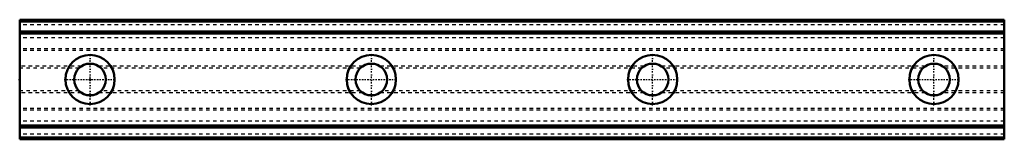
# Model space of a CAD drawing. Header units: millimetres. Extents: x -20 to 260, y -17 to 17.
import ezdxf

# ---------------------------------------------------------------- set-up
doc = ezdxf.new("R2010")
doc.units = ezdxf.units.MM
doc.linetypes.add('Center', pattern=[1.5, 0.45, -0.5, 0.05, -0.5])
doc.linetypes.add('Dashed', pattern=[2, 1, -1])
for name, color, linetype, lineweight in [('2d ConnectionPoints', 7, 'Continuous', 50), ('AM_0', 7, 'Continuous', 50), ('AM_7', 7, 'Center', 25), ('AM_9', 6, 'Dashed', 25)]:
    doc.layers.add(name, color=color, linetype=linetype, lineweight=lineweight)

msp = doc.modelspace()

# ---------------------------------------------------------------- linework, layer by layer
at = {"layer": '2d ConnectionPoints'}
for p in [(-20, 0), (0, 0), (0, 0)]:
    msp.add_point(p, dxfattribs=at)
at = {"layer": 'AM_0'}
for p, q in [((260, 17), (-20, 17)), ((-20, 17), (-20, -17)), ((260, 17), (260, -17)), ((260, 16.47), (-20, 16.47)), ((260, 13.64), (-20, 13.64)), ((260, 13.11), (-20, 13.11)), ((260, -13.11), (-20, -13.11)), ((260, -13.64), (-20, -13.64)), ((260, -16.47), (-20, -16.47)), ((260, -17), (-20, -17))]:
    msp.add_line(p, q, dxfattribs=at)
for centre, radius in [((0, 0), 7), ((80, 0), 7), ((160, 0), 7), ((240, 0), 7), ((0, 0), 4.5), ((80, 0), 4.5), ((160, 0), 4.5), ((240, 0), 4.5)]:
    msp.add_circle(centre, radius, dxfattribs=at)
at = {"layer": 'AM_7'}
for p, q in [((0, -7.35), (0, 7.35)), ((80, -7.35), (80, 7.35)), ((160, -7.35), (160, 7.35)), ((240, -7.35), (240, 7.35)), ((-7.35, 0), (7.35, 0)), ((72.65, 0), (87.35, 0)), ((152.65, 0), (167.35, 0)), ((232.65, 0), (247.35, 0))]:
    msp.add_line(p, q, dxfattribs=at)
at = {"layer": 'AM_9'}
for p, q in [((260, 16.48), (-20, 16.48)), ((260, 15.5), (-20, 15.5)), ((260, 13.64), (-20, 13.64)), ((260, 11.8), (-20, 11.8)), ((260, 8.74), (-20, 8.74)), ((260, 8.24), (-20, 8.24)), ((-2.49, 3.75), (-20, 3.75)), ((-3.11, 3.25), (-20, 3.25)), ((77.51, 3.75), (2.49, 3.75)), ((76.89, 3.25), (3.11, 3.25)), ((157.51, 3.75), (82.49, 3.75)), ((156.89, 3.25), (83.11, 3.25)), ((237.51, 3.75), (162.49, 3.75)), ((236.89, 3.25), (163.11, 3.25)), ((260, 3.75), (242.49, 3.75)), ((260, 3.25), (243.11, 3.25)), ((-3.11, -3.25), (-20, -3.25)), ((-2.49, -3.75), (-20, -3.75)), ((77.51, -3.75), (2.49, -3.75)), ((76.89, -3.25), (3.11, -3.25)), ((157.51, -3.75), (82.49, -3.75)), ((156.89, -3.25), (83.11, -3.25)), ((237.51, -3.75), (162.49, -3.75)), ((236.89, -3.25), (163.11, -3.25)), ((260, -3.75), (242.49, -3.75)), ((260, -3.25), (243.11, -3.25)), ((260, -8.24), (-20, -8.24)), ((260, -8.74), (-20, -8.74)), ((260, -11.8), (-20, -11.8)), ((260, -13.64), (-20, -13.64)), ((260, -15.5), (-20, -15.5)), ((260, -16.48), (-20, -16.48))]:
    msp.add_line(p, q, dxfattribs=at)

doc.saveas('drawing.dxf')
